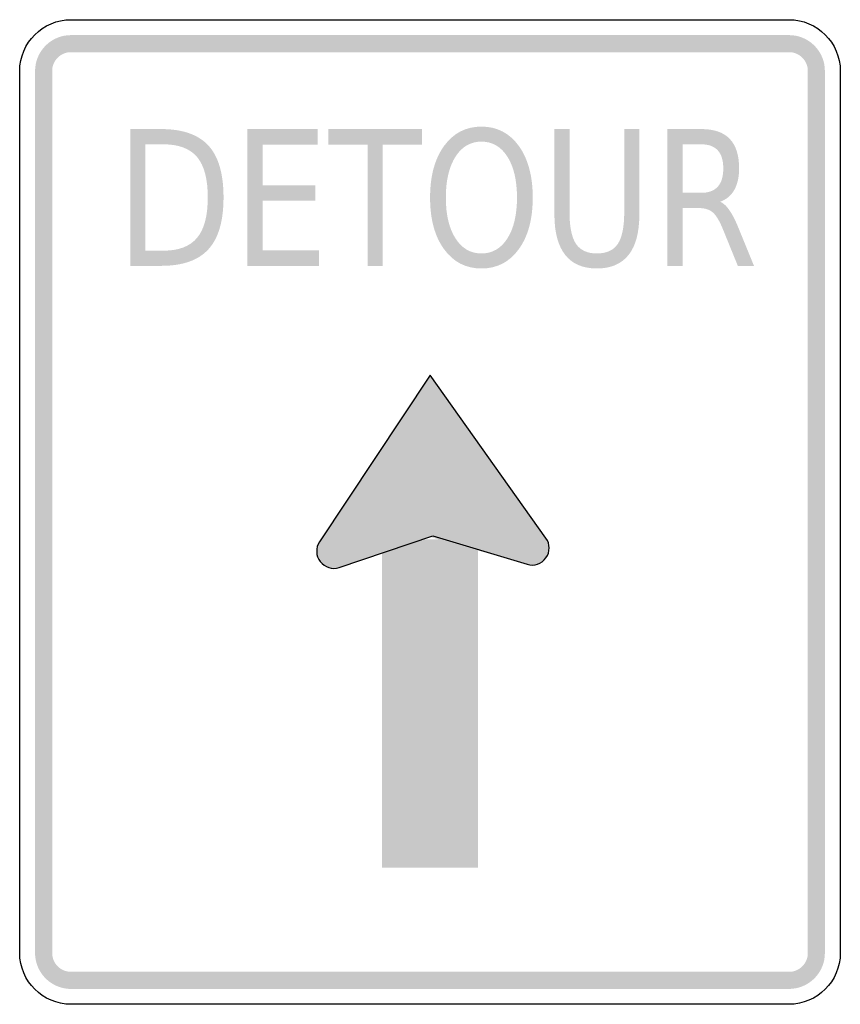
# Model space of a CAD drawing. Header units: inches. Extents: x -0.5 to 0.5, y -0.6 to 0.6.
import ezdxf

# ---------------------------------------------------------------- set-up
doc = ezdxf.new("R2010")
doc.units = ezdxf.units.IN
doc.header["$MEASUREMENT"] = 0

msp = doc.modelspace()

# ---------------------------------------------------------------- hatches: boundary and pattern name
for points in [[(-0.4375, 0.5812), (-0.4418, 0.581), (-0.446, 0.5804), (-0.4502, 0.5794), (-0.4542, 0.5779), (-0.4581, 0.5761), (-0.4618, 0.5739), (-0.4653, 0.5713), (-0.4684, 0.5684), (-0.4713, 0.5653), (-0.4739, 0.5618), (-0.4761, 0.5581), (-0.4779, 0.5542), (-0.4794, 0.5502), (-0.4804, 0.546), (-0.481, 0.5418), (-0.4813, 0.5375), (-0.4604, 0.5375), (-0.4603, 0.5397), (-0.46, 0.542), (-0.4594, 0.5442), (-0.4587, 0.5463), (-0.4577, 0.5483), (-0.4566, 0.5502), (-0.4552, 0.552), (-0.4537, 0.5537), (-0.452, 0.5552), (-0.4502, 0.5566), (-0.4483, 0.5577), (-0.4463, 0.5587), (-0.4442, 0.5594), (-0.442, 0.56), (-0.4397, 0.5603), (-0.4375, 0.5604), (-0.4375, 0.5812)], [(-0.4375, 0.5604), (0.4375, 0.5604), (0.4375, 0.5812), (-0.4375, 0.5812), (-0.4375, 0.5604)], [(0.4812, 0.5375), (0.481, 0.5418), (0.4804, 0.546), (0.4794, 0.5502), (0.4779, 0.5542), (0.4761, 0.5581), (0.4739, 0.5618), (0.4713, 0.5653), (0.4684, 0.5684), (0.4653, 0.5713), (0.4618, 0.5739), (0.4581, 0.5761), (0.4542, 0.5779), (0.4502, 0.5794), (0.446, 0.5804), (0.4418, 0.581), (0.4375, 0.5812), (0.4375, 0.5604), (0.4397, 0.5603), (0.442, 0.56), (0.4442, 0.5594), (0.4463, 0.5587), (0.4483, 0.5577), (0.4502, 0.5566), (0.452, 0.5552), (0.4537, 0.5537), (0.4552, 0.552), (0.4566, 0.5502), (0.4577, 0.5483), (0.4587, 0.5463), (0.4594, 0.5442), (0.46, 0.542), (0.4603, 0.5397), (0.4604, 0.5375), (0.4812, 0.5375)], [(-0.4604, -0.5375), (-0.4604, 0.5375), (-0.4813, 0.5375), (-0.4813, -0.5375), (-0.4604, -0.5375)], [(0.4604, 0.5375), (0.4604, -0.5375), (0.4812, -0.5375), (0.4812, 0.5375), (0.4604, 0.5375)], [(-0.2224, 0.4667), (-0.137, 0.4667), (-0.137, 0.4477), (-0.2041, 0.4477), (-0.2041, 0.3983), (-0.1397, 0.3983), (-0.1397, 0.3794), (-0.2041, 0.3794), (-0.2041, 0.319), (-0.1353, 0.319), (-0.1353, 0.3), (-0.2224, 0.3), (-0.2224, 0.4667)], [(-0.1239, 0.4667), (-0.0096, 0.4667), (-0.0096, 0.4477), (-0.0576, 0.4477), (-0.0576, 0.3), (-0.0759, 0.3), (-0.0759, 0.4477), (-0.1239, 0.4477), (-0.1239, 0.4667)], [(0, 0.1667), (-0.1346, -0.0363), (-0.0011, -0.0303), (0.1413, -0.0317), (0, 0.1667)], [(0.1413, -0.0317), (0.1183, -0.0637), (-0.0001, -0.0303), (0.0143, 0.0208), (0.1413, -0.0317)], [(-0.1106, -0.0676), (-0.0017, -0.0308), (-0.0007, -0.0147), (-0.07, -0.0302), (-0.1106, -0.0676)], [(0.1322, -0.0245), (0.1303, -0.0238), (0.1283, -0.0234), (0.1263, -0.0231), (0.1243, -0.023), (0.1222, -0.0231), (0.1202, -0.0234), (0.1182, -0.0239), (0.1163, -0.0246), (0.1145, -0.0255), (0.1127, -0.0265), (0.1111, -0.0277), (0.1096, -0.0291), (0.1082, -0.0306), (0.107, -0.0323), (0.1059, -0.034), (0.1051, -0.0359), (0.1044, -0.0378), (0.1039, -0.0398), (0.1036, -0.0418), (0.1035, -0.0439), (0.1036, -0.0459), (0.1039, -0.0479), (0.1044, -0.0499), (0.1051, -0.0518), (0.106, -0.0537), (0.1071, -0.0554), (0.1083, -0.0571), (0.1097, -0.0586), (0.1112, -0.0599), (0.1128, -0.0612), (0.1146, -0.0622), (0.1164, -0.0631), (0.1243, -0.0438), (0.1322, -0.0245)], [(-0.1094, -0.0285), (-0.1113, -0.0279), (-0.1133, -0.0274), (-0.1153, -0.0271), (-0.1174, -0.027), (-0.1194, -0.0271), (-0.1214, -0.0274), (-0.1234, -0.0279), (-0.1253, -0.0286), (-0.1272, -0.0295), (-0.1289, -0.0305), (-0.1306, -0.0318), (-0.1321, -0.0331), (-0.1334, -0.0347), (-0.1347, -0.0363), (-0.1357, -0.0381), (-0.1366, -0.0399), (-0.1372, -0.0418), (-0.1377, -0.0438), (-0.138, -0.0458), (-0.1381, -0.0479), (-0.138, -0.0499), (-0.1377, -0.052), (-0.1372, -0.0539), (-0.1365, -0.0559), (-0.1356, -0.0577), (-0.1346, -0.0595), (-0.1333, -0.0611), (-0.132, -0.0626), (-0.1304, -0.064), (-0.1288, -0.0652), (-0.127, -0.0662), (-0.1252, -0.0671), (-0.1173, -0.0478), (-0.1094, -0.0285)], [(-0.1346, -0.0363), (-0.1106, -0.0676), (-0.0634, -0.0506), (-0.0637, -0.0271), (-0.1346, -0.0363)], [(-0.1252, -0.0671), (-0.1233, -0.0678), (-0.1213, -0.0683), (-0.1193, -0.0686), (-0.1172, -0.0686), (-0.1152, -0.0685), (-0.1131, -0.0682), (-0.1112, -0.0677), (-0.1092, -0.067), (-0.1074, -0.0662), (-0.1056, -0.0651), (-0.104, -0.0639), (-0.1025, -0.0625), (-0.1011, -0.061), (-0.0999, -0.0593), (-0.0989, -0.0576), (-0.098, -0.0557), (-0.0973, -0.0538), (-0.0968, -0.0518), (-0.0965, -0.0498), (-0.0965, -0.0477), (-0.0966, -0.0457), (-0.0969, -0.0437), (-0.0974, -0.0417), (-0.0981, -0.0398), (-0.0989, -0.0379), (-0.1, -0.0362), (-0.1012, -0.0345), (-0.1026, -0.033), (-0.1041, -0.0317), (-0.1058, -0.0304), (-0.1075, -0.0294), (-0.1094, -0.0285), (-0.1173, -0.0478), (-0.1252, -0.0671)], [(0.0583, -0.4333), (0.0583, -0.0333), (-0.0583, -0.0333), (-0.0583, -0.4333), (0.0583, -0.4333)], [(0.1164, -0.0631), (0.1184, -0.0638), (0.1204, -0.0642), (0.1224, -0.0645), (0.1244, -0.0646), (0.1265, -0.0645), (0.1285, -0.0642), (0.1305, -0.0637), (0.1324, -0.063), (0.1342, -0.0621), (0.136, -0.0611), (0.1376, -0.0599), (0.1391, -0.0585), (0.1405, -0.057), (0.1417, -0.0553), (0.1428, -0.0536), (0.1436, -0.0517), (0.1443, -0.0498), (0.1448, -0.0478), (0.1451, -0.0458), (0.1452, -0.0437), (0.1451, -0.0417), (0.1448, -0.0397), (0.1443, -0.0377), (0.1436, -0.0358), (0.1427, -0.0339), (0.1416, -0.0322), (0.1404, -0.0305), (0.139, -0.029), (0.1375, -0.0276), (0.1359, -0.0264), (0.1341, -0.0254), (0.1322, -0.0245), (0.1243, -0.0438), (0.1164, -0.0631)], [(-0.4813, -0.5375), (-0.4811, -0.5415), (-0.4805, -0.5455), (-0.4796, -0.5495), (-0.4783, -0.5533), (-0.4767, -0.557), (-0.4747, -0.5605), (-0.4724, -0.5639), (-0.4698, -0.567), (-0.467, -0.5698), (-0.4639, -0.5724), (-0.4605, -0.5747), (-0.457, -0.5767), (-0.4533, -0.5783), (-0.4495, -0.5796), (-0.4455, -0.5805), (-0.4415, -0.5811), (-0.4375, -0.5813), (-0.4375, -0.5604), (-0.4396, -0.5603), (-0.4417, -0.56), (-0.4438, -0.5595), (-0.4458, -0.5589), (-0.4477, -0.558), (-0.4496, -0.557), (-0.4513, -0.5558), (-0.4529, -0.5544), (-0.4544, -0.5529), (-0.4558, -0.5513), (-0.457, -0.5496), (-0.458, -0.5477), (-0.4589, -0.5458), (-0.4595, -0.5438), (-0.46, -0.5417), (-0.4603, -0.5396), (-0.4604, -0.5375), (-0.4813, -0.5375)], [(0.4375, -0.5813), (0.4418, -0.581), (0.446, -0.5804), (0.4502, -0.5794), (0.4542, -0.5779), (0.4581, -0.5761), (0.4618, -0.5739), (0.4653, -0.5713), (0.4684, -0.5684), (0.4713, -0.5653), (0.4739, -0.5618), (0.4761, -0.5581), (0.4779, -0.5542), (0.4794, -0.5502), (0.4804, -0.546), (0.481, -0.5418), (0.4812, -0.5375), (0.4604, -0.5375), (0.4603, -0.5397), (0.46, -0.542), (0.4594, -0.5442), (0.4587, -0.5463), (0.4577, -0.5483), (0.4566, -0.5502), (0.4552, -0.552), (0.4537, -0.5537), (0.452, -0.5552), (0.4502, -0.5566), (0.4483, -0.5577), (0.4463, -0.5587), (0.4442, -0.5594), (0.442, -0.56), (0.4397, -0.5603), (0.4375, -0.5604), (0.4375, -0.5813)], [(0.4375, -0.5604), (-0.4375, -0.5604), (-0.4375, -0.5813), (0.4375, -0.5813), (0.4375, -0.5604)]]:
    msp.add_hatch(color=7).paths.add_polyline_path(points)
h = msp.add_hatch(color=7)
edge = h.paths.add_edge_path()
edge.add_spline(control_points=[(0.0627, 0.4697), (0.0817, 0.4697), (0.0968, 0.4618), (0.1082, 0.4462), (0.1195, 0.4305), (0.1252, 0.4095), (0.1252, 0.3832), (0.1252, 0.3569), (0.1195, 0.3359), (0.1082, 0.3203), (0.0968, 0.3046), (0.0817, 0.2968), (0.0627, 0.2968), (0.0437, 0.2968), (0.0286, 0.3046), (0.0172, 0.3202), (0.0058, 0.3358), (0.0001, 0.3568), (0.0001, 0.3832), (0.0001, 0.4095), (0.0058, 0.4305), (0.0172, 0.4462), (0.0286, 0.4618), (0.0437, 0.4697), (0.0627, 0.4697)], knot_values=[0, 0, 0, 0, 1, 1, 1, 2, 2, 2, 3, 3, 3, 4, 4, 4, 5, 5, 5, 6, 6, 6, 7, 7, 7, 8, 8, 8, 8], degree=3, periodic=0)
edge = h.paths.add_edge_path(flags=0)
edge.add_spline(control_points=[(0.0627, 0.4514), (0.0494, 0.4514), (0.0389, 0.4453), (0.0311, 0.4331), (0.0233, 0.4209), (0.0193, 0.4042), (0.0193, 0.3832), (0.0193, 0.3622), (0.0233, 0.3456), (0.0311, 0.3334), (0.0389, 0.3212), (0.0494, 0.3151), (0.0627, 0.3151), (0.076, 0.3151), (0.0865, 0.3212), (0.0943, 0.3334), (0.1021, 0.3456), (0.106, 0.3622), (0.106, 0.3832), (0.106, 0.4042), (0.1021, 0.4209), (0.0943, 0.4331), (0.0865, 0.4453), (0.076, 0.4514), (0.0627, 0.4514)], knot_values=[0, 0, 0, 0, 1, 1, 1, 2, 2, 2, 3, 3, 3, 4, 4, 4, 5, 5, 5, 6, 6, 6, 7, 7, 7, 8, 8, 8, 8], degree=3, periodic=0)
h = msp.add_hatch(color=7)
edge = h.paths.add_edge_path()
edge.add_line((-0.3651, 0.4667), (-0.3276, 0.4667))
edge.add_spline(control_points=[(-0.3276, 0.4667), (-0.3014, 0.4667), (-0.2822, 0.4599), (-0.2699, 0.4465), (-0.2577, 0.4331), (-0.2516, 0.4121), (-0.2516, 0.3835), (-0.2516, 0.3548), (-0.2577, 0.3337), (-0.27, 0.3202), (-0.2823, 0.3067), (-0.3015, 0.3), (-0.3276, 0.3)], knot_values=[0, 0, 0, 0, 1, 1, 1, 2, 2, 2, 3, 3, 3, 4, 4, 4, 4], degree=3, periodic=0)
edge.add_line((-0.3276, 0.3), (-0.3651, 0.3))
edge.add_line((-0.3651, 0.3), (-0.3651, 0.4667))
edge = h.paths.add_edge_path(flags=0)
edge.add_line((-0.3468, 0.4481), (-0.3468, 0.3185))
edge.add_line((-0.3468, 0.3185), (-0.3248, 0.3185))
edge.add_spline(control_points=[(-0.3248, 0.3185), (-0.3061, 0.3185), (-0.2925, 0.3237), (-0.2838, 0.3342), (-0.2751, 0.3446), (-0.2708, 0.361), (-0.2708, 0.3835), (-0.2708, 0.4058), (-0.2751, 0.4222), (-0.2838, 0.4326), (-0.2925, 0.4429), (-0.3061, 0.4481), (-0.3248, 0.4481)], knot_values=[0, 0, 0, 0, 1, 1, 1, 2, 2, 2, 3, 3, 3, 4, 4, 4, 4], degree=3, periodic=0)
edge.add_line((-0.3248, 0.4481), (-0.3468, 0.4481))
h = msp.add_hatch(color=7)
edge = h.paths.add_edge_path()
edge.add_line((0.1516, 0.4667), (0.17, 0.4667))
edge.add_line((0.17, 0.4667), (0.17, 0.3654))
edge.add_spline(control_points=[(0.17, 0.3654), (0.17, 0.3476), (0.1727, 0.3347), (0.1779, 0.3268), (0.1832, 0.319), (0.1917, 0.3151), (0.2034, 0.3151), (0.2152, 0.3151), (0.2237, 0.319), (0.2289, 0.3268), (0.2341, 0.3347), (0.2367, 0.3476), (0.2367, 0.3654)], knot_values=[0, 0, 0, 0, 1, 1, 1, 2, 2, 2, 3, 3, 3, 4, 4, 4, 4], degree=3, periodic=0)
edge.add_line((0.2367, 0.3654), (0.2367, 0.4667))
edge.add_line((0.2367, 0.4667), (0.2551, 0.4667))
edge.add_line((0.2551, 0.4667), (0.2551, 0.3626))
edge.add_spline(control_points=[(0.2551, 0.3626), (0.2551, 0.3409), (0.2508, 0.3245), (0.2421, 0.3134), (0.2333, 0.3023), (0.2205, 0.2968), (0.2034, 0.2968), (0.1863, 0.2968), (0.1734, 0.3023), (0.1647, 0.3134), (0.156, 0.3245), (0.1516, 0.3409), (0.1516, 0.3626)], knot_values=[0, 0, 0, 0, 1, 1, 1, 2, 2, 2, 3, 3, 3, 4, 4, 4, 4], degree=3, periodic=0)
edge.add_line((0.1516, 0.3626), (0.1516, 0.4667))
h = msp.add_hatch(color=7)
edge = h.paths.add_edge_path()
edge.add_spline(control_points=[(0.3535, 0.3781), (0.3575, 0.3765), (0.3613, 0.373), (0.365, 0.3676), (0.3687, 0.3623), (0.3724, 0.3549), (0.3762, 0.3455)], knot_values=[0, 0, 0, 0, 1, 1, 1, 2, 2, 2, 2], degree=3, periodic=0)
edge.add_line((0.3762, 0.3455), (0.3948, 0.3))
edge.add_line((0.3948, 0.3), (0.3751, 0.3))
edge.add_line((0.3751, 0.3), (0.3577, 0.3428))
edge.add_spline(control_points=[(0.3577, 0.3428), (0.3533, 0.3539), (0.349, 0.3613), (0.3448, 0.365), (0.3406, 0.3686), (0.3349, 0.3704), (0.3277, 0.3704)], knot_values=[0, 0, 0, 0, 1, 1, 1, 2, 2, 2, 2], degree=3, periodic=0)
edge.add_line((0.3277, 0.3704), (0.3078, 0.3704))
edge.add_line((0.3078, 0.3704), (0.3078, 0.3))
edge.add_line((0.3078, 0.3), (0.2894, 0.3))
edge.add_line((0.2894, 0.3), (0.2894, 0.4667))
edge.add_line((0.2894, 0.4667), (0.3307, 0.4667))
edge.add_spline(control_points=[(0.3307, 0.4667), (0.3462, 0.4667), (0.3577, 0.4627), (0.3653, 0.4547), (0.3729, 0.4468), (0.3767, 0.4347), (0.3767, 0.4187), (0.3767, 0.4082), (0.3747, 0.3995), (0.3708, 0.3925), (0.3669, 0.3856), (0.3611, 0.3808), (0.3535, 0.3781)], knot_values=[0, 0, 0, 0, 1, 1, 1, 2, 2, 2, 3, 3, 3, 4, 4, 4, 4], degree=3, periodic=0)
edge = h.paths.add_edge_path(flags=0)
edge.add_line((0.3078, 0.4481), (0.3078, 0.389))
edge.add_line((0.3078, 0.389), (0.3307, 0.389))
edge.add_spline(control_points=[(0.3307, 0.389), (0.3395, 0.389), (0.3462, 0.3915), (0.3507, 0.3965), (0.3552, 0.4015), (0.3574, 0.4089), (0.3574, 0.4187), (0.3574, 0.4284), (0.3552, 0.4358), (0.3507, 0.4407), (0.3462, 0.4457), (0.3395, 0.4481), (0.3307, 0.4481)], knot_values=[0, 0, 0, 0, 1, 1, 1, 2, 2, 2, 3, 3, 3, 4, 4, 4, 4], degree=3, periodic=0)
edge.add_line((0.3307, 0.4481), (0.3078, 0.4481))

# ---------------------------------------------------------------- linework, layer by layer
at = {"color": 7}
for points in [[(-0.4375, 0.6), (0.4375, 0.6)], [(-0.5, -0.5375), (-0.5, 0.5375)], [(0.5, 0.5375), (0.5, -0.5375)], [(0.1413, -0.0317), (0, 0.1667), (-0.1346, -0.0363)], [(-0.1106, -0.0676), (0.0033, -0.0291), (0.1183, -0.0637)], [(0.4375, -0.6), (-0.4375, -0.6)]]:
    msp.add_lwpolyline(points, dxfattribs=at)
for points in [[(-0.5, 0.5375), (-0.5, 0.572), (-0.472, 0.6), (-0.4375, 0.6)], [(0.4375, 0.6), (0.472, 0.6), (0.5, 0.572), (0.5, 0.5375)], [(-0.4375, -0.6), (-0.472, -0.6), (-0.5, -0.572), (-0.5, -0.5375)], [(0.5, -0.5375), (0.5, -0.572), (0.472, -0.6), (0.4375, -0.6)]]:
    msp.add_open_spline(points, degree=3, dxfattribs=at)
for points in [[(0.1183, -0.0637), (0.1269, -0.0663), (0.1361, -0.0632), (0.1413, -0.0559), (0.1465, -0.0487), (0.1465, -0.039), (0.1413, -0.0317)], [(-0.1346, -0.0363), (-0.1396, -0.0437), (-0.1392, -0.0534), (-0.1338, -0.0605), (-0.1284, -0.0676), (-0.1191, -0.0704), (-0.1106, -0.0676)]]:
    msp.add_open_spline(points, degree=3, knots=[0, 0, 0, 0, 1, 1, 1, 2, 2, 2, 2], dxfattribs=at)

doc.saveas('drawing.dxf')
